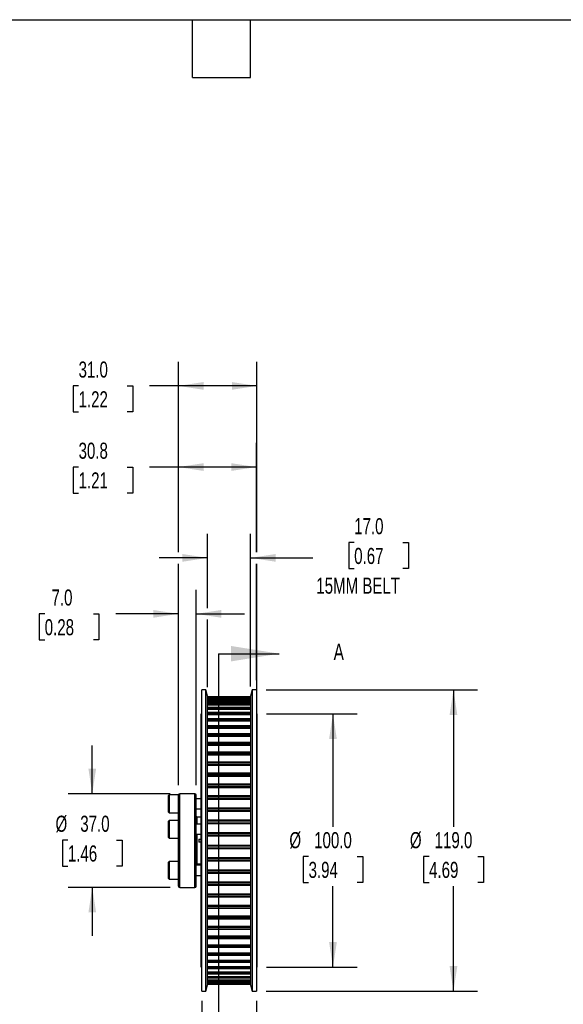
# Model space of a CAD drawing. Header units: millimetres. Extents: x 19 to 819, y 19 to 629.
# Tile 3 of 5: x 339 to 554, y 240 to 629. Entities that reach past the tile are written whole.
import ezdxf

# ---------------------------------------------------------------- set-up
doc = ezdxf.new("R2010")
doc.units = ezdxf.units.MM
doc.header["$LTSCALE"] = 3
doc.layers.add('DIMENSIONS', color=140, linetype='Continuous', lineweight=25)
doc.layers.add('TEXT', color=140, linetype='Continuous', lineweight=25)
doc.styles.add('SLDTEXTSTYLE0', font='TXT', dxfattribs={"width": 0.7})
doc.dimstyles.new('SLDDIMSTYLE3', dxfattribs={"dimtxt": 6.474023, "dimasz": 9.906, "dimexe": 0, "dimexo": 0.0625, "dimgap": 1.618506, "dimtad": 0, "dimtih": 1, "dimtoh": 1, "dimrnd": 1e-09, "dimzin": 4, "dimdsep": 46, "dimtxsty": 'SLDTEXTSTYLE0', "dimsah": 1, "dimcen": 0.09, "dimadec": 0, "dimazin": 1, "dimtfac": 1, "dimtmove": 0, "dimatfit": 0, "dimfxl": 0, "dimfrac": 2, "dimtolj": 1, "dimtzin": 12, "dimarcsym": 0})
doc.dimstyles.new('SLDDIMSTYLE4', dxfattribs={"dimtxt": 6.474023, "dimasz": 9.906, "dimexe": 0, "dimexo": 0.0625, "dimgap": 1.618506, "dimtad": 0, "dimtih": 1, "dimtoh": 1, "dimrnd": 1e-09, "dimzin": 12, "dimdsep": 46, "dimtxsty": 'SLDTEXTSTYLE0', "dimsah": 1, "dimcen": 0.09, "dimadec": 0, "dimazin": 3, "dimtfac": 1, "dimtofl": 0, "dimtmove": 0, "dimatfit": 3, "dimfxl": 0, "dimfrac": 2, "dimtolj": 1, "dimtzin": 12, "dimarcsym": 0})
doc.dimstyles.new('SLDDIMSTYLE5', dxfattribs={"dimtxt": 6.474023, "dimasz": 9.906, "dimexe": 0, "dimexo": 0.0625, "dimgap": 1.618506, "dimtad": 0, "dimtih": 1, "dimtoh": 1, "dimrnd": 1e-09, "dimzin": 4, "dimdsep": 46, "dimtxsty": 'SLDTEXTSTYLE0', "dimsah": 1, "dimcen": 0.09, "dimadec": 0, "dimazin": 1, "dimtfac": 1, "dimtofl": 0, "dimtmove": 0, "dimatfit": 3, "dimfxl": 0, "dimfrac": 2, "dimtolj": 1, "dimtzin": 12, "dimarcsym": 0})
doc.dimstyles.new('SLDDIMSTYLE6', dxfattribs={"dimtxt": 6.474023, "dimasz": 9.906, "dimexe": 0, "dimexo": 0.0625, "dimgap": 1.618506, "dimtad": 0, "dimtih": 1, "dimtoh": 1, "dimrnd": 1e-09, "dimzin": 12, "dimdsep": 46, "dimtxsty": 'SLDTEXTSTYLE0', "dimsah": 1, "dimcen": 0.09, "dimadec": 0, "dimazin": 3, "dimtfac": 1, "dimtmove": 0, "dimatfit": 0, "dimfxl": 0, "dimfrac": 2, "dimtolj": 1, "dimtzin": 12, "dimarcsym": 0})

# ---------------------------------------------------------------- blocks, each defined once
blk = doc.blocks.new('_D_4')
at = {"layer": 'DIMENSIONS'}
for p, q in [((413.6, 396.35), (413.6, 425.69)), ((430.6, 365.37), (430.6, 425.69)), ((471.48, 422.22), (469.31, 422.22)), ((469.31, 422.22), (469.31, 411.93)), ((490.72, 422.22), (492.9, 422.22)), ((492.9, 422.22), (492.9, 411.93)), ((413.6, 416.16), (394.55, 416.16)), ((430.6, 416.16), (455.1, 416.16)), ((469.31, 411.93), (471.48, 411.93)), ((492.9, 411.93), (490.72, 411.93)), ((413.6, 365.06), (413.6, 391.78))]:
    blk.add_line(p, q, dxfattribs=at)
for points in [[(413.6, 416.16), (403.7, 417.69), (403.7, 414.64)], [(430.6, 416.16), (440.51, 414.64), (440.51, 417.69)]]:
    blk.add_solid(points, dxfattribs=at)
at = {"layer": 'DIMENSIONS', "char_height": 6.35, "attachment_point": 1, "style": 'SLDTEXTSTYLE0'}
for s, insert in [('17.0', (471.48, 431.85)), ('0.67', (471.48, 420.11)), ('15MM BELT', (456.54, 408.37))]:
    blk.add_mtext(s, dxfattribs=dict(at, insert=insert))
blk = doc.blocks.new('_D_5')
at = {"layer": 'DIMENSIONS'}
for p, q in [((368.1, 323.06), (368.1, 342.11)), ((398.79, 323.06), (358.58, 323.06)), ((358.48, 304.75), (356.31, 304.75)), ((356.31, 304.75), (356.31, 294.46)), ((377.72, 304.75), (379.9, 304.75)), ((379.9, 304.75), (379.9, 294.46)), ((356.31, 294.46), (358.48, 294.46)), ((379.9, 294.46), (377.72, 294.46)), ((398.79, 286.06), (358.58, 286.06)), ((368.1, 286.06), (368.1, 267.01))]:
    blk.add_line(p, q, dxfattribs=at)
for points in [[(368.1, 323.06), (369.63, 332.97), (366.58, 332.97)], [(368.1, 286.06), (366.58, 276.16), (369.63, 276.16)]]:
    blk.add_solid(points, dxfattribs=at)
at = {"layer": 'DIMENSIONS', "char_height": 6.35, "attachment_point": 1, "style": 'SLDTEXTSTYLE0'}
for s, insert in [('%%c', (353.6, 314.38)), ('37.0', (363.37, 314.38)), ('1.46', (358.48, 302.64))]:
    blk.add_mtext(s, dxfattribs=dict(at, insert=insert))
blk = doc.blocks.new('_D_6')
at = {"layer": 'DIMENSIONS'}
for p, q in [((402.1, 326.37), (402.1, 403.59)), ((409.1, 326.37), (409.1, 403.59)), ((349.34, 394.06), (347.16, 394.06)), ((347.16, 394.06), (347.16, 383.77)), ((368.57, 394.06), (370.75, 394.06)), ((370.75, 394.06), (370.75, 383.77)), ((402.1, 394.06), (377.35, 394.06)), ((409.1, 394.06), (428.15, 394.06)), ((347.16, 383.77), (349.34, 383.77)), ((370.75, 383.77), (368.57, 383.77))]:
    blk.add_line(p, q, dxfattribs=at)
for points in [[(402.1, 394.06), (392.2, 395.59), (392.2, 392.54)], [(409.1, 394.06), (419.01, 392.54), (419.01, 395.59)]]:
    blk.add_solid(points, dxfattribs=at)
at = {"layer": 'DIMENSIONS', "char_height": 6.35, "attachment_point": 1, "style": 'SLDTEXTSTYLE0'}
for s, insert in [('7.0', (352.03, 403.7)), ('0.28', (349.34, 391.96))]:
    blk.add_mtext(s, dxfattribs=dict(at, insert=insert))
blk = doc.blocks.new('_D_7')
at = {"layer": 'DIMENSIONS'}
for p, q in [((402.1, 418.45), (402.1, 461.55)), ((432.87, 418.45), (432.87, 461.55)), ((362.7, 452.03), (360.53, 452.03)), ((360.53, 452.03), (360.53, 441.74)), ((381.94, 452.03), (384.12, 452.03)), ((384.12, 452.03), (384.12, 441.74)), ((402.1, 452.03), (390.71, 452.03)), ((432.87, 452.03), (402.1, 452.03)), ((360.53, 441.74), (362.7, 441.74)), ((384.12, 441.74), (381.94, 441.74)), ((402.1, 326.37), (402.1, 413.88)), ((432.87, 367.87), (432.87, 413.88))]:
    blk.add_line(p, q, dxfattribs=at)
for points in [[(402.1, 452.03), (412.01, 450.5), (412.01, 453.55)], [(432.87, 452.03), (422.97, 453.55), (422.97, 450.5)]]:
    blk.add_solid(points, dxfattribs=at)
at = {"layer": 'DIMENSIONS', "char_height": 6.35, "attachment_point": 1, "style": 'SLDTEXTSTYLE0'}
for s, insert in [('30.8', (362.7, 461.66)), ('1.21', (362.7, 449.93))]:
    blk.add_mtext(s, dxfattribs=dict(at, insert=insert))
blk = doc.blocks.new('_D_8')
at = {"layer": 'DIMENSIONS'}
for p, q in [((402.1, 418.45), (402.1, 493.59)), ((433.1, 418.45), (433.1, 493.59)), ((362.7, 484.06), (360.53, 484.06)), ((360.53, 484.06), (360.53, 473.77)), ((381.94, 484.06), (384.12, 484.06)), ((384.12, 484.06), (384.12, 473.77)), ((402.1, 484.06), (390.71, 484.06)), ((433.1, 484.06), (402.1, 484.06)), ((360.53, 473.77), (362.7, 473.77)), ((384.12, 473.77), (381.94, 473.77)), ((402.1, 326.37), (402.1, 413.88)), ((433.1, 358.37), (433.1, 413.88))]:
    blk.add_line(p, q, dxfattribs=at)
for points in [[(402.1, 484.06), (412.01, 482.54), (412.01, 485.59)], [(433.1, 484.06), (423.2, 485.59), (423.2, 482.54)]]:
    blk.add_solid(points, dxfattribs=at)
at = {"layer": 'DIMENSIONS', "char_height": 6.35, "attachment_point": 1, "style": 'SLDTEXTSTYLE0'}
for s, insert in [('31.0', (362.7, 493.7)), ('1.22', (362.7, 481.96))]:
    blk.add_mtext(s, dxfattribs=dict(at, insert=insert))
blk = doc.blocks.new('_D_9')
at = {"layer": 'DIMENSIONS'}
for p, q in [((436.91, 354.56), (472.63, 354.56)), ((463.1, 354.56), (463.1, 310)), ((453.48, 298.26), (451.31, 298.26)), ((451.31, 298.26), (451.31, 287.97)), ((472.72, 298.26), (474.9, 298.26)), ((474.9, 298.26), (474.9, 287.97)), ((451.31, 287.97), (453.48, 287.97)), ((474.9, 287.97), (472.72, 287.97)), ((463.1, 254.56), (463.1, 286.52)), ((436.91, 254.56), (472.63, 254.56))]:
    blk.add_line(p, q, dxfattribs=at)
for points in [[(463.1, 354.56), (461.58, 344.66), (464.63, 344.66)], [(463.1, 254.56), (464.63, 264.47), (461.58, 264.47)]]:
    blk.add_solid(points, dxfattribs=at)
at = {"layer": 'DIMENSIONS', "char_height": 6.35, "attachment_point": 1, "style": 'SLDTEXTSTYLE0'}
for s, insert in [('%%c', (445.9, 307.9)), ('100.0', (455.68, 307.9)), ('3.94', (453.48, 296.16))]:
    blk.add_mtext(s, dxfattribs=dict(at, insert=insert))
blk = doc.blocks.new('_D_10')
at = {"layer": 'DIMENSIONS'}
for p, q in [((436.68, 364.06), (520.19, 364.06)), ((510.66, 364.06), (510.66, 310)), ((501.04, 298.26), (498.87, 298.26)), ((498.87, 298.26), (498.87, 287.97)), ((520.28, 298.26), (522.46, 298.26)), ((522.46, 298.26), (522.46, 287.97)), ((498.87, 287.97), (501.04, 287.97)), ((522.46, 287.97), (520.28, 287.97)), ((510.66, 245.06), (510.66, 286.52)), ((436.68, 245.06), (520.19, 245.06))]:
    blk.add_line(p, q, dxfattribs=at)
for points in [[(510.66, 364.06), (509.14, 354.16), (512.19, 354.16)], [(510.66, 245.06), (512.19, 254.97), (509.14, 254.97)]]:
    blk.add_solid(points, dxfattribs=at)
at = {"layer": 'DIMENSIONS', "char_height": 6.35, "attachment_point": 1, "style": 'SLDTEXTSTYLE0'}
for s, insert in [('%%c', (493.46, 307.9)), ('119.0', (503.24, 307.9)), ('4.69', (501.04, 296.16))]:
    blk.add_mtext(s, dxfattribs=dict(at, insert=insert))
blk = doc.blocks.new('_D_11')
at = {"layer": 'DIMENSIONS'}
for p, q in [((411.33, 241.25), (411.33, 202.69)), ((432.87, 241.25), (432.87, 202.69)), ((364.29, 212.21), (362.11, 212.21)), ((362.11, 212.21), (362.11, 201.92)), ((383.53, 212.21), (385.7, 212.21)), ((385.7, 212.21), (385.7, 201.92)), ((411.33, 212.21), (392.3, 212.21)), ((432.87, 212.21), (451.92, 212.21)), ((362.11, 201.92), (364.29, 201.92)), ((385.7, 201.92), (383.53, 201.92))]:
    blk.add_line(p, q, dxfattribs=at)
for points in [[(411.33, 212.21), (401.43, 213.74), (401.43, 210.69)], [(432.87, 212.21), (442.78, 210.69), (442.78, 213.74)]]:
    blk.add_solid(points, dxfattribs=at)
at = {"layer": 'DIMENSIONS', "char_height": 6.35, "attachment_point": 1, "style": 'SLDTEXTSTYLE0'}
for s, insert in [('21.5', (364.29, 221.85)), ('0.85', (364.29, 210.11))]:
    blk.add_mtext(s, dxfattribs=dict(at, insert=insert))

msp = doc.modelspace()

# ---------------------------------------------------------------- linework, layer by layer
for p, q in [((412.934, 364.061), (411.334, 364.061)), ((411.334, 304.561), (411.334, 364.061)), ((413.604, 361.561), (412.934, 364.061)), ((412.934, 304.561), (412.934, 364.061)), ((413.604, 304.561), (413.604, 361.561)), ((431.273, 364.061), (430.604, 361.561)), ((430.604, 361.561), (430.604, 247.561)), ((432.873, 364.061), (431.273, 364.061)), ((431.273, 364.061), (431.273, 245.061)), ((432.873, 364.061), (432.873, 245.061)), ((430.604, 361.247), (413.604, 361.247)), ((413.604, 361.246), (430.604, 361.246)), ((413.604, 361.216), (430.604, 361.216)), ((413.604, 360.91), (430.604, 360.91)), ((430.604, 360.848), (413.604, 360.848)), ((413.604, 360.845), (430.604, 360.845)), ((413.604, 360.754), (430.604, 360.754)), ((413.604, 360.425), (430.604, 360.425)), ((430.604, 360.023), (413.604, 360.023)), ((413.604, 360.016), (430.604, 360.016)), ((413.604, 359.865), (430.604, 359.865)), ((413.604, 359.514), (430.604, 359.514)), ((430.604, 358.778), (413.604, 358.778)), ((413.604, 358.764), (430.604, 358.764)), ((413.604, 358.555), (430.604, 358.555)), ((413.604, 358.186), (430.604, 358.186)), ((411.334, 354.561), (411.104, 354.561)), ((411.104, 304.561), (411.104, 354.561)), ((430.604, 357.123), (413.604, 357.123)), ((413.604, 357.1), (430.604, 357.1)), ((413.604, 356.834), (430.604, 356.834)), ((413.604, 356.449), (430.604, 356.449)), ((430.604, 355.07), (413.604, 355.07)), ((413.604, 355.037), (430.604, 355.037)), ((413.604, 354.715), (430.604, 354.715)), ((413.604, 354.317), (430.604, 354.317)), ((433.104, 354.561), (432.873, 354.561)), ((433.104, 354.561), (433.104, 254.561)), ((430.604, 352.635), (413.604, 352.635)), ((413.604, 352.589), (430.604, 352.589)), ((413.604, 352.215), (430.604, 352.215)), ((413.604, 351.807), (430.604, 351.807)), ((430.604, 349.836), (413.604, 349.836)), ((413.604, 349.775), (430.604, 349.775)), ((413.604, 349.351), (430.604, 349.351)), ((413.604, 348.937), (430.604, 348.937)), ((430.604, 346.695), (413.604, 346.695)), ((413.604, 346.618), (430.604, 346.618)), ((413.604, 346.147), (430.604, 346.147)), ((413.604, 345.73), (430.604, 345.73)), ((430.604, 343.236), (413.604, 343.236)), ((413.604, 343.14), (430.604, 343.14)), ((413.604, 342.627), (430.604, 342.627)), ((413.604, 342.209), (430.604, 342.209)), ((430.604, 339.485), (413.604, 339.485)), ((413.604, 339.369), (430.604, 339.369)), ((413.604, 338.816), (430.604, 338.816)), ((413.604, 338.401), (430.604, 338.401)), ((430.604, 335.47), (413.604, 335.47)), ((413.604, 335.332), (430.604, 335.332)), ((413.604, 334.745), (430.604, 334.745)), ((413.604, 334.336), (430.604, 334.336)), ((430.604, 331.222), (413.604, 331.222)), ((413.604, 331.062), (430.604, 331.062)), ((413.604, 330.445), (430.604, 330.445)), ((413.604, 330.045), (430.604, 330.045)), ((430.604, 326.773), (413.604, 326.773)), ((413.604, 326.59), (430.604, 326.59)), ((408.604, 323.061), (402.604, 323.061)), ((402.604, 304.561), (402.604, 323.061)), ((408.604, 304.561), (408.604, 323.061)), ((413.604, 325.947), (430.604, 325.947)), ((413.604, 325.559), (430.604, 325.559)), ((398.504, 322.561), (398.104, 322.161)), ((398.104, 322.161), (398.104, 315.961)), ((402.104, 322.561), (398.504, 322.561)), ((398.504, 322.561), (398.504, 315.561)), ((402.104, 304.561), (402.104, 322.561)), ((409.104, 304.561), (409.104, 322.561)), ((411.104, 321.061), (409.104, 321.061)), ((430.604, 322.158), (413.604, 322.158)), ((413.604, 321.95), (430.604, 321.95)), ((413.604, 321.287), (430.604, 321.287)), ((413.604, 320.914), (430.604, 320.914)), ((398.104, 315.961), (398.504, 315.561)), ((398.504, 315.561), (402.104, 315.561)), ((409.104, 317.061), (411.104, 317.061)), ((430.604, 317.411), (413.604, 317.411)), ((413.604, 317.178), (430.604, 317.178)), ((413.604, 316.499), (430.604, 316.499)), ((413.604, 316.144), (430.604, 316.144)), ((398.504, 312.542), (398.104, 312.142)), ((398.104, 312.142), (398.104, 305.942)), ((402.104, 312.542), (398.504, 312.542)), ((398.504, 312.542), (398.504, 305.542)), ((411.104, 311.042), (409.104, 311.042)), ((410.104, 313.799), (409.504, 313.799)), ((409.504, 311.042), (409.504, 313.799)), ((410.104, 313.799), (410.104, 313.779)), ((411.104, 313.779), (410.104, 313.779)), ((430.604, 312.569), (413.604, 312.569)), ((413.604, 312.31), (430.604, 312.31)), ((413.604, 311.62), (430.604, 311.62)), ((413.604, 311.286), (430.604, 311.286)), ((430.604, 307.668), (413.604, 307.668)), ((413.604, 307.383), (430.604, 307.383)), ((398.104, 305.942), (398.504, 305.542)), ((398.504, 305.542), (402.104, 305.542)), ((402.104, 286.561), (402.104, 304.561)), ((402.604, 286.061), (402.604, 304.561)), ((408.604, 286.061), (408.604, 304.561)), ((409.104, 307.042), (411.104, 307.042)), ((409.104, 286.561), (409.104, 304.561)), ((409.504, 304.561), (409.504, 307.042)), ((409.504, 295.324), (409.504, 304.561)), ((410.104, 305.161), (411.104, 305.161)), ((410.104, 305.161), (410.104, 303.961)), ((411.104, 303.961), (410.104, 303.961)), ((411.104, 254.561), (411.104, 304.561)), ((411.334, 245.061), (411.334, 304.561)), ((412.934, 245.061), (412.934, 304.561)), ((413.604, 306.688), (430.604, 306.688)), ((413.604, 306.377), (430.604, 306.377)), ((413.604, 247.561), (413.604, 304.561)), ((413.604, 302.745), (430.604, 302.745)), ((413.604, 302.435), (430.604, 302.435)), ((413.604, 301.739), (430.604, 301.739)), ((413.604, 301.454), (430.604, 301.454)), ((398.504, 296.33), (398.104, 295.93)), ((398.104, 295.93), (398.104, 294.653)), ((402.104, 296.33), (398.504, 296.33)), ((398.504, 296.33), (398.504, 294.888)), ((413.604, 297.836), (430.604, 297.836)), ((413.604, 297.502), (430.604, 297.502)), ((413.604, 296.812), (430.604, 296.812)), ((413.604, 296.553), (430.604, 296.553)), ((398.104, 294.653), (398.104, 289.73)), ((398.504, 294.888), (398.504, 289.33)), ((411.104, 294.83), (409.104, 294.83)), ((409.504, 295.324), (410.104, 295.324)), ((410.104, 295.343), (411.104, 295.343)), ((410.104, 295.343), (410.104, 295.324)), ((413.604, 292.978), (430.604, 292.978)), ((413.604, 292.624), (430.604, 292.624)), ((413.604, 291.944), (430.604, 291.944)), ((413.604, 291.711), (430.604, 291.711)), ((398.104, 289.73), (398.504, 289.33)), ((398.504, 289.33), (402.104, 289.33)), ((409.104, 290.83), (411.104, 290.83)), ((413.604, 288.208), (430.604, 288.208)), ((413.604, 287.836), (430.604, 287.836)), ((402.604, 286.061), (408.604, 286.061)), ((413.604, 287.172), (430.604, 287.172)), ((413.604, 286.964), (430.604, 286.964)), ((413.604, 283.563), (430.604, 283.563)), ((413.604, 283.175), (430.604, 283.175)), ((413.604, 282.532), (430.604, 282.532)), ((413.604, 282.349), (430.604, 282.349)), ((413.604, 279.077), (430.604, 279.077)), ((413.604, 278.678), (430.604, 278.678)), ((413.604, 278.06), (430.604, 278.06)), ((413.604, 277.901), (430.604, 277.901)), ((413.604, 274.786), (430.604, 274.786)), ((413.604, 274.377), (430.604, 274.377)), ((413.604, 273.79), (430.604, 273.79)), ((413.604, 273.653), (430.604, 273.653)), ((413.604, 270.721), (430.604, 270.721)), ((413.604, 270.306), (430.604, 270.306)), ((413.604, 269.754), (430.604, 269.754)), ((413.604, 269.638), (430.604, 269.638)), ((413.604, 266.914), (430.604, 266.914)), ((413.604, 266.496), (430.604, 266.496)), ((413.604, 265.983), (430.604, 265.983)), ((413.604, 265.887), (430.604, 265.887)), ((413.604, 263.393), (430.604, 263.393)), ((413.604, 262.975), (430.604, 262.975)), ((413.604, 262.505), (430.604, 262.505)), ((413.604, 262.427), (430.604, 262.427)), ((413.604, 260.185), (430.604, 260.185)), ((413.604, 259.771), (430.604, 259.771)), ((413.604, 259.347), (430.604, 259.347)), ((413.604, 259.286), (430.604, 259.286)), ((413.604, 257.315), (430.604, 257.315)), ((413.604, 256.908), (430.604, 256.908)), ((411.104, 254.561), (411.334, 254.561)), ((413.604, 256.534), (430.604, 256.534)), ((413.604, 256.488), (430.604, 256.488)), ((413.604, 254.805), (430.604, 254.805)), ((413.604, 254.407), (430.604, 254.407)), ((413.604, 254.086), (430.604, 254.086)), ((413.604, 254.053), (430.604, 254.053)), ((432.873, 254.561), (433.104, 254.561)), ((413.604, 252.673), (430.604, 252.673)), ((413.604, 252.288), (430.604, 252.288)), ((413.604, 252.022), (430.604, 252.022)), ((413.604, 252), (430.604, 252)), ((413.604, 250.937), (430.604, 250.937)), ((413.604, 250.567), (430.604, 250.567)), ((413.604, 250.358), (430.604, 250.358)), ((413.604, 250.345), (430.604, 250.345)), ((413.604, 249.608), (430.604, 249.608)), ((413.604, 249.257), (430.604, 249.257)), ((413.604, 249.107), (430.604, 249.107)), ((413.604, 249.1), (430.604, 249.1)), ((411.334, 245.061), (412.934, 245.061)), ((412.934, 245.061), (413.604, 247.561)), ((413.604, 248.698), (430.604, 248.698)), ((413.604, 248.368), (430.604, 248.368)), ((413.604, 248.277), (430.604, 248.277)), ((413.604, 248.275), (430.604, 248.275)), ((413.604, 248.212), (430.604, 248.212)), ((413.604, 247.906), (430.604, 247.906)), ((413.604, 247.876), (430.604, 247.876)), ((413.604, 247.876), (430.604, 247.876)), ((430.604, 247.561), (431.273, 245.061)), ((431.273, 245.061), (432.873, 245.061))]:
    msp.add_line(p, q)
for centre, radius, start, end in [((402.604, 322.561), 0.5, 90, 180), ((408.604, 322.561), 0.5, 0, 90), ((409.504, 314.199), 0.4, 180, 270), ((409.504, 294.924), 0.4, 90, 180), ((402.604, 286.561), 0.5, 180, 270), ((408.604, 286.561), 0.5, 270, 0)]:
    msp.add_arc(centre, radius, start, end)
at = {"layer": 'TEXT'}
for p, q in [((19.05, 628.65), (819.15, 628.65)), ((407.67, 605.79), (407.67, 628.65)), ((430.53, 605.79), (430.53, 628.65)), ((407.67, 605.79), (430.53, 605.79)), ((417.912, 378.341), (417.912, 230.781))]:
    msp.add_line(p, q, dxfattribs=at)
at = {"layer": 'TEXT', "linetype": 'Continuous'}
msp.add_line((417.912, 378.341), (441.937, 378.341), dxfattribs=at)
at = {"layer": 'TEXT'}
msp.add_solid([(441.937, 378.341), (422.887, 381.389), (422.887, 375.293)], dxfattribs=at)

# ---------------------------------------------------------------- texts
at = {"layer": 'TEXT', "insert": (463.376, 382.32), "char_height": 6.474, "attachment_point": 1, "style": 'SLDTEXTSTYLE0'}
msp.add_mtext('A', dxfattribs=at)

# ---------------------------------------------------------------- dimensions: what is measured, and where the dimension line sits
at = {"layer": 'DIMENSIONS'}
for base, p1, p2, dimstyle, picture, middle in [((402.104, 484.061), (433.104, 354.561), (402.104, 322.561), 'SLDDIMSTYLE5', '_D_8', (372.324, 484.061)), ((402.104, 452.029), (432.873, 364.061), (402.104, 322.561), 'SLDDIMSTYLE4', '_D_7', (372.324, 452.029)), ((409.104, 394.061), (402.104, 322.561), (409.104, 322.561), 'SLDDIMSTYLE3', '_D_6', (358.956, 394.061)), ((411.334, 212.211), (432.873, 245.061), (411.334, 245.061), 'SLDDIMSTYLE6', '_D_11', (373.908, 212.211))]:
    dim = msp.add_linear_dim(base=base, p1=p1, p2=p2, dimstyle=dimstyle, dxfattribs=at)
    dim.commit()
    dim.dimension.update_dxf_attribs({"geometry": picture, "text_midpoint": middle, "dimtype": 160})
dim = msp.add_linear_dim(base=(430.604, 416.161), p1=(413.604, 361.247), p2=(430.604, 361.561), text='<>\\P15MM BELT', dimstyle='SLDDIMSTYLE3', dxfattribs=at)
dim.commit()
dim.dimension.update_dxf_attribs({"geometry": '_D_4', "text_midpoint": (481.104, 416.161), "dimtype": 160})
for base, p1, p2, dimstyle, picture, middle in [((510.663, 245.061), (432.873, 364.061), (432.873, 245.061), 'SLDDIMSTYLE5', '_D_10', (510.663, 298.26)), ((463.104, 254.561), (433.104, 354.561), (433.104, 254.561), 'SLDDIMSTYLE5', '_D_9', (463.104, 298.26)), ((368.104, 286.061), (402.604, 323.061), (402.604, 286.061), 'SLDDIMSTYLE3', '_D_5', (368.104, 304.747))]:
    dim = msp.add_linear_dim(base=base, p1=p1, p2=p2, angle=90, text='%%c<>', dimstyle=dimstyle, dxfattribs=at)
    dim.commit()
    dim.dimension.update_dxf_attribs({"geometry": picture, "text_midpoint": middle, "dimtype": 160})

doc.saveas('drawing.dxf')
